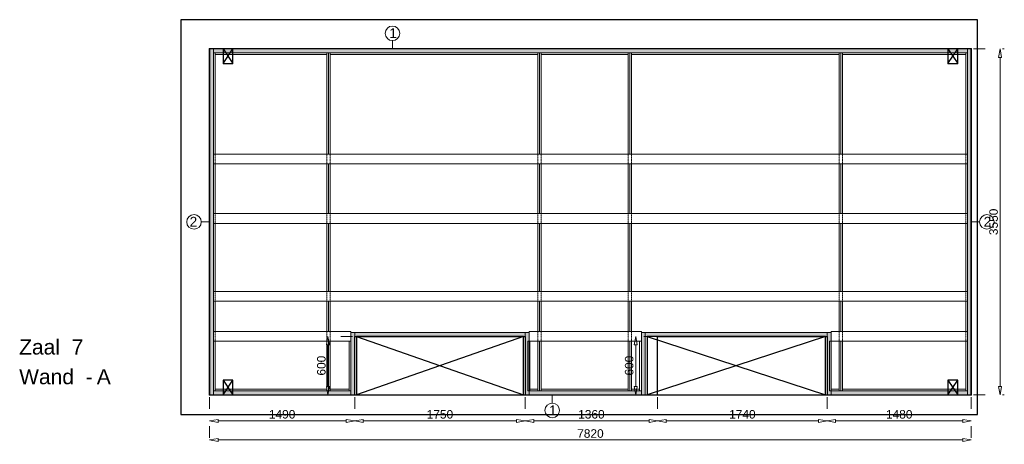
# Model space of a CAD drawing. Header units: millimetres. Extents: x 0 to 331873, y -101826 to 236919.
# Tile 2 of 57: x 150339 to 160447, y -62524 to -58167. Entities that reach past the tile are written whole.
import ezdxf

# ---------------------------------------------------------------- set-up
doc = ezdxf.new("R2010")
doc.units = ezdxf.units.MM
doc.header["$LTSCALE"] = 10
doc.linetypes.add('ACAD_ISO03W100', pattern=[30, 12, -18])
doc.linetypes.add('HIDDEN2', pattern=[0.1875, 0.125, -0.0625])
for name, color, linetype in [('$ symbolen', 8, 'Continuous'), ('40-h', 221, 'Continuous'), ('^ Bwkundig-bestaand', 250, 'Continuous'), ('DIM-DIM', 7, 'Continuous')]:
    doc.layers.add(name, color=color, linetype=linetype)
for name, color, linetype, lineweight in [('25-Staal-B', 150, 'Continuous', 25), ('40x120', 6, 'Continuous', 0), ('^ 0-Hout', 86, 'Continuous', 0), ('^ 0-Staal', 50, 'Continuous', 0), ('^ 0-Staal-txt', 7, 'Continuous', 0), ('s-horizontaal', 122, 'Continuous', 0)]:
    doc.layers.add(name, color=color, linetype=linetype, lineweight=lineweight)
doc.layers.add('omtrekwand', color=3, linetype='Continuous', plot=False)
doc.styles.add('Arial', font='arial.ttf')
doc.styles.get("Standard").update_dxf_attribs({"font": 'arial.ttf'})
doc.dimstyles.new('dim-11', dxfattribs={"dimscale": 35, "dimtxt": 2.5, "dimasz": 2.5, "dimexe": 1.25, "dimexo": 0.625, "dimtad": 1, "dimdec": 0, "dimtxsty": 'Arial', "dimblk": 'CLOSEDBLANK', "dimcen": 3, "dimclrd": 252, "dimclre": 252, "dimclrt": 7, "dimadec": 0, "dimazin": 0, "dimtfac": 1, "dimtdec": 0, "dimtmove": 0, "dimatfit": 3, "dimldrblk": 'CLOSEDBLANK', "dimfxl": 1, "dimlwd": 0, "dimlwe": 0, "dimarcsym": 0})

# ---------------------------------------------------------------- blocks, each defined once
blk = doc.blocks.new('kabeldoorvoer')
at = {"layer": '$ symbolen'}
blk.add_lwpolyline([(-150, 0), (0, 0), (0, 100), (-150, 100)], close=True, dxfattribs=at)
blk.add_lwpolyline([(-150, 100), (0, 0), (0, 100), (-150, 0)], dxfattribs=at)
blk = doc.blocks.new('staal_01')
at = {"layer": '^ 0-Staal'}
blk.add_lwpolyline([(0, 82), (0, 0)], dxfattribs=at)
blk.add_circle((0, 157), 74.7, dxfattribs=at)
at = {"layer": '^ 0-Staal', "insert": (-33, 209), "char_height": 100, "attachment_point": 1}
blk.add_mtext_dynamic_manual_height_columns('1', width=136.03, gutter_width=12.5, heights=[0], dxfattribs=at)
blk = doc.blocks.new('staal_01_onder')
at = {"layer": '^ 0-Staal'}
blk.add_lwpolyline([(157857, 52616), (157857, 52699)], dxfattribs=at)
blk.add_circle((157857, 52542), 74.7, dxfattribs=at)
at = {"layer": '^ 0-Staal', "insert": (157824, 52593), "char_height": 100, "attachment_point": 1}
blk.add_mtext_dynamic_manual_height_columns('1', width=136.03, gutter_width=12.5, heights=[0], dxfattribs=at)
blk = doc.blocks.new('staal_02_links')
at = {"layer": '^ 0-Staal'}
blk.add_lwpolyline([(-82, 0), (0, 0)], dxfattribs=at)
blk.add_circle((-157, 0), 74.7, dxfattribs=at)
at = {"layer": '^ 0-Staal', "insert": (-124, 52), "char_height": 100, "attachment_point": 3}
blk.add_mtext_dynamic_manual_height_columns('2', width=136.03, gutter_width=12.5, heights=[0], dxfattribs=at)
blk = doc.blocks.new('staal_02_rechts')
at = {"layer": '^ 0-Staal'}
blk.add_lwpolyline([(82, 0), (0, 0)], dxfattribs=at)
blk.add_circle((157, 0), 74.7, dxfattribs=at)
at = {"layer": '^ 0-Staal', "insert": (124, 52), "char_height": 100, "attachment_point": 1}
blk.add_mtext_dynamic_manual_height_columns('2', width=136.03, gutter_width=12.5, heights=[0], dxfattribs=at)
blk = doc.blocks.new('_ClosedBlank')
at = {"color": 0, "linetype": 'ByBlock', "lineweight": -2}
for p, q in [((-1, 0.17), (0, 0)), ((-1, 0.17), (-1, -0.17)), ((0, 0), (-1, -0.17))]:
    blk.add_line(p, q, dxfattribs=at)
blk = doc.blocks.new('*D1092')
at = {"layer": 'Defpoints', "color": 0, "transparency": 16777216}
for p in [(253787, -42849), (255277, -42849), (255277, -43116)]:
    blk.add_point(p, dxfattribs=at)
at = {"layer": 'DIM-DIM', "color": 252, "linetype": 'ACAD_ISO03W100', "lineweight": 0, "transparency": 16777216}
for p, q in [((253787, -42871), (253787, -43159)), ((255277, -42871), (255277, -43159))]:
    blk.add_line(p, q, dxfattribs=at)
at = {"layer": 'DIM-DIM', "color": 252, "lineweight": 0, "transparency": 16777216}
blk.add_line((253875, -43116), (255190, -43116), dxfattribs=at)
at = {"layer": 'DIM-DIM', "color": 252, "lineweight": 0, "transparency": 16777216, "xscale": 87.5, "yscale": 87.5, "zscale": 87.5, "rotation": 180}
blk.add_blockref('_ClosedBlank', (253787, -43116), dxfattribs=at)
at = {"layer": 'DIM-DIM', "color": 252, "lineweight": 0, "transparency": 16777216, "xscale": 87.5, "yscale": 87.5, "zscale": 87.5}
blk.add_blockref('_ClosedBlank', (255277, -43116), dxfattribs=at)
at = {"layer": 'DIM-DIM', "color": 7, "transparency": 16777216, "insert": (254532, -43049), "char_height": 87.5, "attachment_point": 5, "style": 'Arial'}
blk.add_mtext('1490', dxfattribs=at)
blk = doc.blocks.new('*D1093')
at = {"layer": 'Defpoints', "color": 0, "transparency": 16777216}
for p in [(253787, -42849), (261607, -42849), (261607, -43312)]:
    blk.add_point(p, dxfattribs=at)
at = {"layer": 'DIM-DIM', "color": 252, "linetype": 'ACAD_ISO03W100', "lineweight": 0, "transparency": 16777216}
for p, q in [((253787, -42871), (253787, -43356)), ((261607, -42871), (261607, -43356))]:
    blk.add_line(p, q, dxfattribs=at)
at = {"layer": 'DIM-DIM', "color": 252, "lineweight": 0, "transparency": 16777216}
blk.add_line((253875, -43312), (261520, -43312), dxfattribs=at)
at = {"layer": 'DIM-DIM', "color": 252, "lineweight": 0, "transparency": 16777216, "xscale": 87.5, "yscale": 87.5, "zscale": 87.5, "rotation": 180}
blk.add_blockref('_ClosedBlank', (253787, -43312), dxfattribs=at)
at = {"layer": 'DIM-DIM', "color": 252, "lineweight": 0, "transparency": 16777216, "xscale": 87.5, "yscale": 87.5, "zscale": 87.5}
blk.add_blockref('_ClosedBlank', (261607, -43312), dxfattribs=at)
at = {"layer": 'DIM-DIM', "color": 7, "transparency": 16777216, "insert": (257697, -43246), "char_height": 87.5, "attachment_point": 5, "style": 'Arial'}
blk.add_mtext('7820', dxfattribs=at)
blk = doc.blocks.new('*D1221')
at = {"layer": 'Defpoints', "color": 0, "transparency": 16777216}
for p in [(255277, -42849), (257027, -42849), (257027, -43116)]:
    blk.add_point(p, dxfattribs=at)
at = {"layer": 'DIM-DIM', "color": 252, "linetype": 'ACAD_ISO03W100', "lineweight": 0, "transparency": 16777216}
for p, q in [((255277, -42871), (255277, -43159)), ((257027, -42871), (257027, -43159))]:
    blk.add_line(p, q, dxfattribs=at)
at = {"layer": 'DIM-DIM', "color": 252, "lineweight": 0, "transparency": 16777216}
blk.add_line((255365, -43116), (256940, -43116), dxfattribs=at)
at = {"layer": 'DIM-DIM', "color": 252, "lineweight": 0, "transparency": 16777216, "xscale": 87.5, "yscale": 87.5, "zscale": 87.5, "rotation": 180}
blk.add_blockref('_ClosedBlank', (255277, -43116), dxfattribs=at)
at = {"layer": 'DIM-DIM', "color": 252, "lineweight": 0, "transparency": 16777216, "xscale": 87.5, "yscale": 87.5, "zscale": 87.5}
blk.add_blockref('_ClosedBlank', (257027, -43116), dxfattribs=at)
at = {"layer": 'DIM-DIM', "color": 7, "transparency": 16777216, "insert": (256152, -43049), "char_height": 87.5, "attachment_point": 5, "style": 'Arial'}
blk.add_mtext('1750', dxfattribs=at)
blk = doc.blocks.new('*D1222')
at = {"layer": 'Defpoints', "color": 0, "transparency": 16777216}
for p in [(257027, -42849), (258387, -42849), (258387, -43116)]:
    blk.add_point(p, dxfattribs=at)
at = {"layer": 'DIM-DIM', "color": 252, "linetype": 'ACAD_ISO03W100', "lineweight": 0, "transparency": 16777216}
for p, q in [((257027, -42871), (257027, -43159)), ((258387, -42871), (258387, -43159))]:
    blk.add_line(p, q, dxfattribs=at)
at = {"layer": 'DIM-DIM', "color": 252, "lineweight": 0, "transparency": 16777216}
blk.add_line((257115, -43116), (258300, -43116), dxfattribs=at)
at = {"layer": 'DIM-DIM', "color": 252, "lineweight": 0, "transparency": 16777216, "xscale": 87.5, "yscale": 87.5, "zscale": 87.5, "rotation": 180}
blk.add_blockref('_ClosedBlank', (257027, -43116), dxfattribs=at)
at = {"layer": 'DIM-DIM', "color": 252, "lineweight": 0, "transparency": 16777216, "xscale": 87.5, "yscale": 87.5, "zscale": 87.5}
blk.add_blockref('_ClosedBlank', (258387, -43116), dxfattribs=at)
at = {"layer": 'DIM-DIM', "color": 7, "transparency": 16777216, "insert": (257707, -43049), "char_height": 87.5, "attachment_point": 5, "style": 'Arial'}
blk.add_mtext('1360', dxfattribs=at)
blk = doc.blocks.new('*D1223')
at = {"layer": 'Defpoints', "color": 0, "transparency": 16777216}
for p in [(258387, -42849), (260127, -42849), (260127, -43116)]:
    blk.add_point(p, dxfattribs=at)
at = {"layer": 'DIM-DIM', "color": 252, "linetype": 'ACAD_ISO03W100', "lineweight": 0, "transparency": 16777216}
for p, q in [((258387, -42871), (258387, -43159)), ((260127, -42871), (260127, -43159))]:
    blk.add_line(p, q, dxfattribs=at)
at = {"layer": 'DIM-DIM', "color": 252, "lineweight": 0, "transparency": 16777216}
blk.add_line((258475, -43116), (260040, -43116), dxfattribs=at)
at = {"layer": 'DIM-DIM', "color": 252, "lineweight": 0, "transparency": 16777216, "xscale": 87.5, "yscale": 87.5, "zscale": 87.5, "rotation": 180}
blk.add_blockref('_ClosedBlank', (258387, -43116), dxfattribs=at)
at = {"layer": 'DIM-DIM', "color": 252, "lineweight": 0, "transparency": 16777216, "xscale": 87.5, "yscale": 87.5, "zscale": 87.5}
blk.add_blockref('_ClosedBlank', (260127, -43116), dxfattribs=at)
at = {"layer": 'DIM-DIM', "color": 7, "transparency": 16777216, "insert": (259257, -43049), "char_height": 87.5, "attachment_point": 5, "style": 'Arial'}
blk.add_mtext('1740', dxfattribs=at)
blk = doc.blocks.new('*D1224')
at = {"layer": 'Defpoints', "color": 0, "transparency": 16777216}
for p in [(260127, -42849), (261607, -42849), (261607, -43116)]:
    blk.add_point(p, dxfattribs=at)
at = {"layer": 'DIM-DIM', "color": 252, "linetype": 'ACAD_ISO03W100', "lineweight": 0, "transparency": 16777216}
for p, q in [((260127, -42871), (260127, -43159)), ((261607, -42871), (261607, -43159))]:
    blk.add_line(p, q, dxfattribs=at)
at = {"layer": 'DIM-DIM', "color": 252, "lineweight": 0, "transparency": 16777216}
blk.add_line((260215, -43116), (261520, -43116), dxfattribs=at)
at = {"layer": 'DIM-DIM', "color": 252, "lineweight": 0, "transparency": 16777216, "xscale": 87.5, "yscale": 87.5, "zscale": 87.5, "rotation": 180}
blk.add_blockref('_ClosedBlank', (260127, -43116), dxfattribs=at)
at = {"layer": 'DIM-DIM', "color": 252, "lineweight": 0, "transparency": 16777216, "xscale": 87.5, "yscale": 87.5, "zscale": 87.5}
blk.add_blockref('_ClosedBlank', (261607, -43116), dxfattribs=at)
at = {"layer": 'DIM-DIM', "color": 7, "transparency": 16777216, "insert": (260867, -43049), "char_height": 87.5, "attachment_point": 5, "style": 'Arial'}
blk.add_mtext('1480', dxfattribs=at)
blk = doc.blocks.new('*D1225')
at = {"layer": 'Defpoints', "color": 0, "transparency": 16777216}
for p in [(261607, -39299), (261902, -39299), (261607, -42849)]:
    blk.add_point(p, dxfattribs=at)
at = {"layer": 'DIM-DIM', "color": 252, "linetype": 'ACAD_ISO03W100', "lineweight": 0, "transparency": 16777216}
for p, q in [((261629, -39299), (261946, -39299)), ((261629, -42849), (261946, -42849))]:
    blk.add_line(p, q, dxfattribs=at)
at = {"layer": 'DIM-DIM', "color": 252, "lineweight": 0, "transparency": 16777216}
blk.add_line((261902, -42762), (261902, -39387), dxfattribs=at)
at = {"layer": 'DIM-DIM', "color": 252, "lineweight": 0, "transparency": 16777216, "xscale": 87.5, "yscale": 87.5, "zscale": 87.5}
for p, rotation in [((261902, -39299), 90), ((261902, -42849), 270)]:
    blk.add_blockref('_ClosedBlank', p, dxfattribs=dict(at, rotation=rotation))
at = {"layer": 'DIM-DIM', "color": 7, "transparency": 16777216, "insert": (261836, -41074), "char_height": 87.5, "attachment_point": 5, "rotation": 90, "style": 'Arial'}
blk.add_mtext('3550', dxfattribs=at)
blk = doc.blocks.new('*D1226')
at = {"layer": 'Defpoints', "color": 0, "transparency": 16777216}
for p in [(255277, -42249), (255002, -42849), (255277, -42849)]:
    blk.add_point(p, dxfattribs=at)
at = {"layer": 'DIM-DIM', "color": 252, "linetype": 'ACAD_ISO03W100', "lineweight": 0, "transparency": 16777216}
for p, q in [((255255, -42249), (254958, -42249)), ((255255, -42849), (254958, -42849))]:
    blk.add_line(p, q, dxfattribs=at)
at = {"layer": 'DIM-DIM', "color": 252, "lineweight": 0, "transparency": 16777216}
blk.add_line((255002, -42337), (255002, -42762), dxfattribs=at)
at = {"layer": 'DIM-DIM', "color": 252, "lineweight": 0, "transparency": 16777216, "xscale": 87.5, "yscale": 87.5, "zscale": 87.5}
for p, rotation in [((255002, -42249), 90), ((255002, -42849), 270)]:
    blk.add_blockref('_ClosedBlank', p, dxfattribs=dict(at, rotation=rotation))
at = {"layer": 'DIM-DIM', "color": 7, "transparency": 16777216, "insert": (254935, -42549), "char_height": 87.5, "attachment_point": 5, "rotation": 90, "style": 'Arial'}
blk.add_mtext('600', dxfattribs=at)
blk = doc.blocks.new('*D1265')
at = {"layer": 'Defpoints', "color": 0, "transparency": 16777216}
for p in [(258387, -42249), (258162, -42849), (258387, -42849)]:
    blk.add_point(p, dxfattribs=at)
at = {"layer": 'DIM-DIM', "color": 252, "linetype": 'ACAD_ISO03W100', "lineweight": 0, "transparency": 16777216}
for p, q in [((258365, -42249), (258118, -42249)), ((258365, -42849), (258118, -42849))]:
    blk.add_line(p, q, dxfattribs=at)
at = {"layer": 'DIM-DIM', "color": 252, "lineweight": 0, "transparency": 16777216}
blk.add_line((258162, -42337), (258162, -42762), dxfattribs=at)
at = {"layer": 'DIM-DIM', "color": 252, "lineweight": 0, "transparency": 16777216, "xscale": 87.5, "yscale": 87.5, "zscale": 87.5}
for p, rotation in [((258162, -42249), 90), ((258162, -42849), 270)]:
    blk.add_blockref('_ClosedBlank', p, dxfattribs=dict(at, rotation=rotation))
at = {"layer": 'DIM-DIM', "color": 7, "transparency": 16777216, "insert": (258095, -42549), "char_height": 87.5, "attachment_point": 5, "rotation": 90, "style": 'Arial'}
blk.add_mtext('600', dxfattribs=at)
blk = doc.blocks.new('7a')
at = {"layer": '25-Staal-B'}
for points in [[(260127.3, -42849.1), (261607.3, -42849.1), (261607.3, -39299.1), (253787.3, -39299.1), (253787.3, -42849.1)], [(253787.3, -42849.1), (255277.3, -42849.1), (255277.3, -42249.1), (257027.3, -42249.1), (257027.3, -42849.1), (258387.3, -42849.1), (258387.3, -42249.1), (260127.3, -42249.1), (260127.3, -42849.1)]]:
    blk.add_lwpolyline(points, dxfattribs=at)
at = {"layer": '^ 0-Staal-txt', "lineweight": 0, "style": 'Arial'}
for s, height, p in [('Zaal  7', 154.21, (251832.3, -42434.9)), ('Wand  - ', 154.21, (251832.3, -42739.7)), ('A', 154.2, (252629.5, -42739.7))]:
    blk.add_text(s, height=height, dxfattribs=at).set_placement(p)
at = {"layer": 'DIM-DIM'}
for base, p1, p2, picture, middle in [((261902.2, -39299.1), (261607.3, -42849.1), (261607.3, -39299.1), '*D1225', (261835.6, -41074.1)), ((255001.8, -42849.1), (255277.3, -42249.1), (255277.3, -42849.1), '*D1226', (254935.2, -42549.1)), ((258161.9, -42849.1), (258387.3, -42249.1), (258387.3, -42849.1), '*D1265', (258095.4, -42549.1))]:
    dim = blk.add_linear_dim(base=base, p1=p1, p2=p2, angle=90, dimstyle='dim-11', dxfattribs=at)
    dim.commit()
    dim.dimension.update_dxf_attribs({"geometry": picture, "text_midpoint": middle})
for base, p1, p2, picture, middle in [((255277.3, -43115.6), (253787.3, -42849.1), (255277.3, -42849.1), '*D1092', (254532.3, -43049.1)), ((261607.3, -43312.4), (253787.3, -42849.1), (261607.3, -42849.1), '*D1093', (257697.3, -43245.9)), ((257027.3, -43115.6), (255277.3, -42849.1), (257027.3, -42849.1), '*D1221', (256152.3, -43049.1)), ((258387.3, -43115.6), (257027.3, -42849.1), (258387.3, -42849.1), '*D1222', (257707.3, -43049)), ((260127.3, -43115.6), (258387.3, -42849.1), (260127.3, -42849.1), '*D1223', (259257.3, -43049.1)), ((261607.3, -43115.6), (260127.3, -42849.1), (261607.3, -42849.1), '*D1224', (260867.3, -43049.1))]:
    dim = blk.add_linear_dim(base=base, p1=p1, p2=p2, dimstyle='dim-11', dxfattribs=at)
    dim.commit()
    dim.dimension.update_dxf_attribs({"geometry": picture, "text_midpoint": middle})

msp = doc.modelspace()

# ---------------------------------------------------------------- hatches: boundary and pattern name
at = {"layer": '40-h'}
h = msp.add_hatch(dxfattribs=at)
h.set_pattern_fill('DOTS', color=256)
h.paths.add_polyline_path([(160068.17, -58507.3), (160068.17, -58467.3), (152328.17, -58467.3), (152328.17, -58507.3)])
h.paths.add_polyline_path([(160108.17, -62017.3), (160068.17, -62017.3), (160068.17, -58467.3), (160108.17, -58467.3)])
h.paths.add_polyline_path([(158668.17, -61977.3), (160068.17, -61977.3), (160068.17, -62017.3), (158668.17, -62017.3)])
h.paths.add_polyline_path([(158628.17, -62017.3), (158668.17, -62017.3), (158668.17, -61377.3), (158628.17, -61377.3)])
h.paths.add_polyline_path([(156761.04, -61377.3), (158628.17, -61377.3), (158628.17, -61417.3), (156761.04, -61417.3)])
h.paths.add_polyline_path([(156761.04, -62017.3), (156721.04, -62017.3), (156721.04, -61377.3), (156761.04, -61377.3)])
h.paths.add_polyline_path([(156721.04, -62017.3), (156721.04, -61977.3), (155568.17, -61977.3), (155568.17, -62017.3)])
h.paths.add_polyline_path([(155528.17, -62017.3), (155568.17, -62017.3), (155568.17, -61377.3), (155528.17, -61377.3)])
h.paths.add_polyline_path([(153778.17, -61377.3), (155528.17, -61377.3), (155528.17, -61417.3), (153778.17, -61417.3)])
h.paths.add_polyline_path([(153778.17, -62017.3), (153738.17, -62017.3), (153738.17, -61377.3), (153778.17, -61377.3)])
h.paths.add_polyline_path([(153738.17, -62017.3), (153738.17, -61977.3), (152328.17, -61977.3), (152328.17, -62017.3)])
h.paths.add_polyline_path([(152288.17, -62017.3), (152328.17, -62017.3), (152328.17, -58467.3), (152288.17, -58467.3)])

# ---------------------------------------------------------------- linework, layer by layer
at = {"layer": '$ symbolen'}
for points in [[(153796.17, -62017.3), (155510.17, -62017.3), (155510.17, -61417.3), (153796.17, -61417.3)], [(156779.04, -62017.3), (158610.17, -62017.3), (158610.17, -61417.3), (156779.04, -61417.3)]]:
    msp.add_lwpolyline(points, close=True, dxfattribs=at)
for points in [[(153796.17, -61417.3), (155510.17, -62017.3), (155510.17, -61417.3), (153796.17, -62017.3)], [(156779.04, -61417.3), (158610.17, -62017.3), (158610.17, -61417.3), (156779.04, -62017.3)]]:
    msp.add_lwpolyline(points, dxfattribs=at)
at = {"layer": '40x120'}
for points in [[(152288.17, -62017.3), (152328.17, -62017.3), (152328.17, -58467.3), (152288.17, -58467.3)], [(152288.17, -62017.3), (152328.17, -62017.3), (152328.17, -58467.3), (152288.17, -58467.3)], [(160068.17, -58507.3), (160068.17, -58467.3), (152328.17, -58467.3), (152328.17, -58507.3)], [(160108.17, -62017.3), (160068.17, -62017.3), (160068.17, -58467.3), (160108.17, -58467.3)], [(160108.17, -62017.3), (160068.17, -62017.3), (160068.17, -58467.3), (160108.17, -58467.3)], [(153778.17, -62017.3), (153738.17, -62017.3), (153738.17, -61377.3), (153778.17, -61377.3)], [(153778.17, -62017.3), (153738.17, -62017.3), (153738.17, -61377.3), (153778.17, -61377.3)], [(153778.17, -61377.3), (155528.17, -61377.3), (155528.17, -61417.3), (153778.17, -61417.3)], [(155528.17, -62017.3), (155568.17, -62017.3), (155568.17, -61377.3), (155528.17, -61377.3)], [(155528.17, -62017.3), (155568.17, -62017.3), (155568.17, -61377.3), (155528.17, -61377.3)], [(156761.04, -62017.3), (156721.04, -62017.3), (156721.04, -61377.3), (156761.04, -61377.3)], [(156761.04, -62017.3), (156721.04, -62017.3), (156721.04, -61377.3), (156761.04, -61377.3)], [(156761.04, -61377.3), (158628.17, -61377.3), (158628.17, -61417.3), (156761.04, -61417.3)], [(158628.17, -62017.3), (158668.17, -62017.3), (158668.17, -61377.3), (158628.17, -61377.3)], [(158628.17, -62017.3), (158668.17, -62017.3), (158668.17, -61377.3), (158628.17, -61377.3)], [(153738.17, -62017.3), (153738.17, -61977.3), (152328.17, -61977.3), (152328.17, -62017.3)], [(156721.04, -62017.3), (156721.04, -61977.3), (155568.17, -61977.3), (155568.17, -62017.3)], [(158668.17, -61977.3), (160068.17, -61977.3), (160068.17, -62017.3), (158668.17, -62017.3)]]:
    msp.add_lwpolyline(points, close=True, dxfattribs=at)
at = {"layer": '^ 0-Hout'}
for points in [[(152328.17, -59547.3), (152346.17, -59547.3), (152346.17, -58507.3), (152328.17, -58507.3)], [(153490.37, -58507.3), (152346.17, -58507.3), (152346.17, -58525.3), (153490.37, -58525.3)], [(153508.37, -59547.3), (153490.37, -59547.3), (153490.37, -58507.3), (153508.37, -58507.3)], [(153508.37, -59547.3), (153526.37, -59547.3), (153526.37, -58507.3), (153508.37, -58507.3)], [(155656.37, -58525.3), (155656.37, -58507.3), (153526.37, -58507.3), (153526.37, -58525.3)], [(155674.37, -59547.3), (155656.37, -59547.3), (155656.37, -58507.3), (155674.37, -58507.3)], [(155674.37, -59547.3), (155692.37, -59547.3), (155692.37, -58507.3), (155674.37, -58507.3)], [(155692.37, -58507.3), (156585.04, -58507.3), (156585.04, -58525.3), (155692.37, -58525.3)], [(156603.04, -59547.3), (156585.04, -59547.3), (156585.04, -58507.3), (156603.04, -58507.3)], [(156603.04, -59547.3), (156621.04, -59547.3), (156621.04, -58507.3), (156603.04, -58507.3)], [(158751.04, -58525.3), (158751.04, -58507.3), (156621.04, -58507.3), (156621.04, -58525.3)], [(158769.04, -59547.3), (158751.04, -59547.3), (158751.04, -58507.3), (158769.04, -58507.3)], [(158769.04, -59547.3), (158787.04, -59547.3), (158787.04, -58507.3), (158769.04, -58507.3)], [(158787.04, -58525.3), (160050.17, -58525.3), (160050.17, -58507.3), (158787.04, -58507.3)], [(160068.17, -59547.3), (160050.17, -59547.3), (160050.17, -58507.3), (160068.17, -58507.3)], [(152328.17, -60157.3), (152346.17, -60157.3), (152346.17, -59647.3), (152328.17, -59647.3)], [(153508.37, -60157.3), (153490.37, -60157.3), (153490.37, -59647.3), (153508.37, -59647.3)], [(153508.37, -60157.3), (153526.37, -60157.3), (153526.37, -59647.3), (153508.37, -59647.3)], [(155674.37, -60157.3), (155656.37, -60157.3), (155656.37, -59647.3), (155674.37, -59647.3)], [(155674.37, -60157.3), (155692.37, -60157.3), (155692.37, -59647.3), (155674.37, -59647.3)], [(156603.04, -60157.3), (156585.04, -60157.3), (156585.04, -59647.3), (156603.04, -59647.3)], [(156603.04, -60157.3), (156621.04, -60157.3), (156621.04, -59647.3), (156603.04, -59647.3)], [(158769.04, -60157.3), (158751.04, -60157.3), (158751.04, -59647.3), (158769.04, -59647.3)], [(158769.04, -60157.3), (158787.04, -60157.3), (158787.04, -59647.3), (158769.04, -59647.3)], [(160068.17, -60157.3), (160050.17, -60157.3), (160050.17, -59647.3), (160068.17, -59647.3)], [(152328.17, -60957.3), (152346.17, -60957.3), (152346.17, -60257.3), (152328.17, -60257.3)], [(153508.37, -60957.3), (153490.37, -60957.3), (153490.37, -60257.3), (153508.37, -60257.3)], [(153508.37, -60957.3), (153526.37, -60957.3), (153526.37, -60257.3), (153508.37, -60257.3)], [(155674.37, -60957.3), (155656.37, -60957.3), (155656.37, -60257.3), (155674.37, -60257.3)], [(155674.37, -60957.3), (155692.37, -60957.3), (155692.37, -60257.3), (155674.37, -60257.3)], [(156603.04, -60957.3), (156585.04, -60957.3), (156585.04, -60257.3), (156603.04, -60257.3)], [(156603.04, -60957.3), (156621.04, -60957.3), (156621.04, -60257.3), (156603.04, -60257.3)], [(158769.04, -60957.3), (158751.04, -60957.3), (158751.04, -60257.3), (158769.04, -60257.3)], [(158769.04, -60957.3), (158787.04, -60957.3), (158787.04, -60257.3), (158769.04, -60257.3)], [(160068.17, -60957.3), (160050.17, -60957.3), (160050.17, -60257.3), (160068.17, -60257.3)], [(152328.17, -61367.3), (152346.17, -61367.3), (152346.17, -61057.3), (152328.17, -61057.3)], [(153508.37, -61367.3), (153490.37, -61367.3), (153490.37, -61057.3), (153508.37, -61057.3)], [(153508.37, -61367.3), (153526.37, -61367.3), (153526.37, -61057.3), (153508.37, -61057.3)], [(155674.37, -61367.3), (155656.37, -61367.3), (155656.37, -61057.3), (155674.37, -61057.3)], [(155674.37, -61367.3), (155692.37, -61367.3), (155692.37, -61057.3), (155674.37, -61057.3)], [(156603.04, -61367.3), (156585.04, -61367.3), (156585.04, -61057.3), (156603.04, -61057.3)], [(156603.04, -61367.3), (156621.04, -61367.3), (156621.04, -61057.3), (156603.04, -61057.3)], [(158769.04, -61367.3), (158751.04, -61367.3), (158751.04, -61057.3), (158769.04, -61057.3)], [(158769.04, -61367.3), (158787.04, -61367.3), (158787.04, -61057.3), (158769.04, -61057.3)], [(160068.17, -61367.3), (160050.17, -61367.3), (160050.17, -61057.3), (160068.17, -61057.3)], [(152328.17, -61467.3), (152346.17, -61467.3), (152346.17, -61977.3), (152328.17, -61977.3)], [(153508.37, -61467.3), (153490.37, -61467.3), (153490.37, -61977.3), (153508.37, -61977.3)], [(153508.37, -61467.3), (153526.37, -61467.3), (153526.37, -61977.3), (153508.37, -61977.3)], [(153738.17, -61467.3), (153720.17, -61467.3), (153720.17, -61977.3), (153738.17, -61977.3)], [(155556.37, -61467.3), (155574.37, -61467.3), (155574.37, -61977.3), (155556.37, -61977.3)], [(155674.37, -61467.3), (155656.37, -61467.3), (155656.37, -61977.3), (155674.37, -61977.3)], [(155674.37, -61467.3), (155692.37, -61467.3), (155692.37, -61977.3), (155674.37, -61977.3)], [(156603.04, -61467.3), (156585.04, -61467.3), (156585.04, -61977.3), (156603.04, -61977.3)], [(156603.04, -61467.3), (156621.04, -61467.3), (156621.04, -61977.3), (156603.04, -61977.3)], [(156721.04, -61467.3), (156703.04, -61467.3), (156703.04, -61977.3), (156721.04, -61977.3)], [(158651.04, -61467.3), (158669.04, -61467.3), (158669.04, -61977.3), (158651.04, -61977.3)], [(158769.04, -61467.3), (158751.04, -61467.3), (158751.04, -61977.3), (158769.04, -61977.3)], [(158769.04, -61467.3), (158787.04, -61467.3), (158787.04, -61977.3), (158769.04, -61977.3)], [(160068.17, -61467.3), (160050.17, -61467.3), (160050.17, -61977.3), (160068.17, -61977.3)], [(153490.37, -61959.3), (152346.17, -61959.3), (152346.17, -61977.3), (153490.37, -61977.3)], [(153526.37, -61959.3), (153720.17, -61959.3), (153720.17, -61977.3), (153526.37, -61977.3)], [(155656.37, -61959.3), (155574.37, -61959.3), (155574.37, -61977.3), (155656.37, -61977.3)], [(155692.37, -61959.3), (156585.04, -61959.3), (156585.04, -61977.3), (155692.37, -61977.3)], [(156621.04, -61959.3), (156703.04, -61959.3), (156703.04, -61977.3), (156621.04, -61977.3)], [(158669.04, -61959.3), (158751.04, -61959.3), (158751.04, -61977.3), (158669.04, -61977.3)], [(158787.04, -61959.3), (160050.17, -61959.3), (160050.17, -61977.3), (158787.04, -61977.3)]]:
    msp.add_lwpolyline(points, close=True, dxfattribs=at)
at = {"layer": '^ 0-Hout', "linetype": 'HIDDEN2'}
for points in [[(152346.17, -59547.3), (152346.17, -59647.3)], [(153490.37, -59547.3), (153490.37, -59647.3)], [(153526.37, -59547.3), (153526.37, -59647.3)], [(155656.37, -59547.3), (155656.37, -59647.3)], [(155692.37, -59547.3), (155692.37, -59647.3)], [(156585.04, -59547.3), (156585.04, -59647.3)], [(156621.04, -59547.3), (156621.04, -59647.3)], [(158751.04, -59547.3), (158751.04, -59647.3)], [(158787.04, -59547.3), (158787.04, -59647.3)], [(160050.17, -59547.3), (160050.17, -59647.3)], [(152346.17, -60157.3), (152346.17, -60257.3)], [(153490.37, -60157.3), (153490.37, -60257.3)], [(153526.37, -60157.3), (153526.37, -60257.3)], [(155656.37, -60157.3), (155656.37, -60257.3)], [(155692.37, -60157.3), (155692.37, -60257.3)], [(156585.04, -60157.3), (156585.04, -60257.3)], [(156621.04, -60157.3), (156621.04, -60257.3)], [(158751.04, -60157.3), (158751.04, -60257.3)], [(158787.04, -60157.3), (158787.04, -60257.3)], [(160050.17, -60157.3), (160050.17, -60257.3)], [(152346.17, -60957.3), (152346.17, -61057.3)], [(152346.17, -60957.3), (152346.17, -61057.3)], [(153490.37, -60957.3), (153490.37, -61057.3)], [(153526.37, -60957.3), (153526.37, -61057.3)], [(155656.37, -60957.3), (155656.37, -61057.3)], [(155692.37, -60957.3), (155692.37, -61057.3)], [(156585.04, -60957.3), (156585.04, -61057.3)], [(156621.04, -60957.3), (156621.04, -61057.3)], [(158751.04, -60957.3), (158751.04, -61057.3)], [(158787.04, -60957.3), (158787.04, -61057.3)], [(160050.17, -60957.3), (160050.17, -61057.3)], [(152346.17, -61367.3), (152346.17, -61467.3)], [(153490.37, -61367.3), (153490.37, -61467.3)], [(153526.37, -61367.3), (153526.37, -61467.3)], [(155656.37, -61367.3), (155656.37, -61467.3)], [(155692.37, -61367.3), (155692.37, -61467.3)], [(156585.04, -61367.3), (156585.04, -61467.3)], [(156621.04, -61367.3), (156621.04, -61467.3)], [(158751.04, -61367.3), (158751.04, -61467.3)], [(158787.04, -61367.3), (158787.04, -61467.3)], [(160050.17, -61367.3), (160050.17, -61467.3)]]:
    msp.add_lwpolyline(points, dxfattribs=at)
at = {"layer": '^ 0-Staal'}
for points in [[(152285.17, -62020.3), (152288.17, -62020.3), (152288.17, -58464.3), (152285.17, -58464.3)], [(152288.17, -58464.3), (160108.17, -58464.3), (160108.17, -58467.3), (152288.17, -58467.3)], [(160111.17, -62020.3), (160108.17, -62020.3), (160108.17, -58464.3), (160111.17, -58464.3)], [(153778.17, -62017.3), (152288.17, -62017.3), (152288.17, -62020.3), (153778.17, -62020.3)], [(156761.04, -62017.3), (155528.17, -62017.3), (155528.17, -62020.3), (156761.04, -62020.3)], [(160108.17, -62017.3), (158628.17, -62017.3), (158628.17, -62020.3), (160108.17, -62020.3)]]:
    msp.add_lwpolyline(points, close=True, dxfattribs=at)
at = {"layer": '^ Bwkundig-bestaand', "color": 253}
msp.add_lwpolyline([(151994.17, -62217.3), (160172.18, -62217.3), (160172.18, -58167.3), (151994.17, -58167.3)], close=True, dxfattribs=at)
at = {"layer": 'omtrekwand'}
msp.add_lwpolyline([(152288.17, -62017.3), (160108.17, -62017.3), (160108.17, -58467.3), (152288.17, -58467.3)], close=True, dxfattribs=at)
at = {"layer": 's-horizontaal'}
for points in [[(152328.17, -59547.3), (160068.17, -59547.3), (160068.17, -59647.3), (152328.17, -59647.3)], [(152328.17, -60157.3), (160068.17, -60157.3), (160068.17, -60257.3), (152328.17, -60257.3)], [(152328.17, -60957.3), (160068.17, -60957.3), (160068.17, -61057.3), (152328.17, -61057.3)], [(152328.17, -61367.3), (153738.17, -61367.3), (153738.17, -61467.3), (152328.17, -61467.3)], [(155568.17, -61367.3), (156721.04, -61367.3), (156721.04, -61467.3), (155568.17, -61467.3)], [(158668.17, -61367.3), (160068.17, -61367.3), (160068.17, -61467.3), (158668.17, -61467.3)]]:
    msp.add_lwpolyline(points, close=True, dxfattribs=at)

# ---------------------------------------------------------------- block references
at = {"layer": '$ symbolen'}
for p, rotation in [((152528.17, -58467.3), 90), ((159968.17, -58467.3), 90.00000000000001), ((152528.17, -61867.3), 90.00000000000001), ((159968.17, -61867.3), 90.00000000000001)]:
    msp.add_blockref('kabeldoorvoer', p, dxfattribs=dict(at, rotation=rotation))
at = {"layer": '^ 0-Staal'}
for name, p in [('staal_01', (154165.94, -58464.3)), ('staal_02_links', (152285.17, -60242.3)), ('staal_02_rechts', (160111.17, -60242.3)), ('staal_01_onder', (-2051.43, -114718.81))]:
    msp.add_blockref(name, p, dxfattribs=at)
at = {"layer": 'DIM-DIM'}
msp.add_blockref('7a', (-101499.12, -19168.21), dxfattribs=at)

doc.saveas('drawing.dxf')
